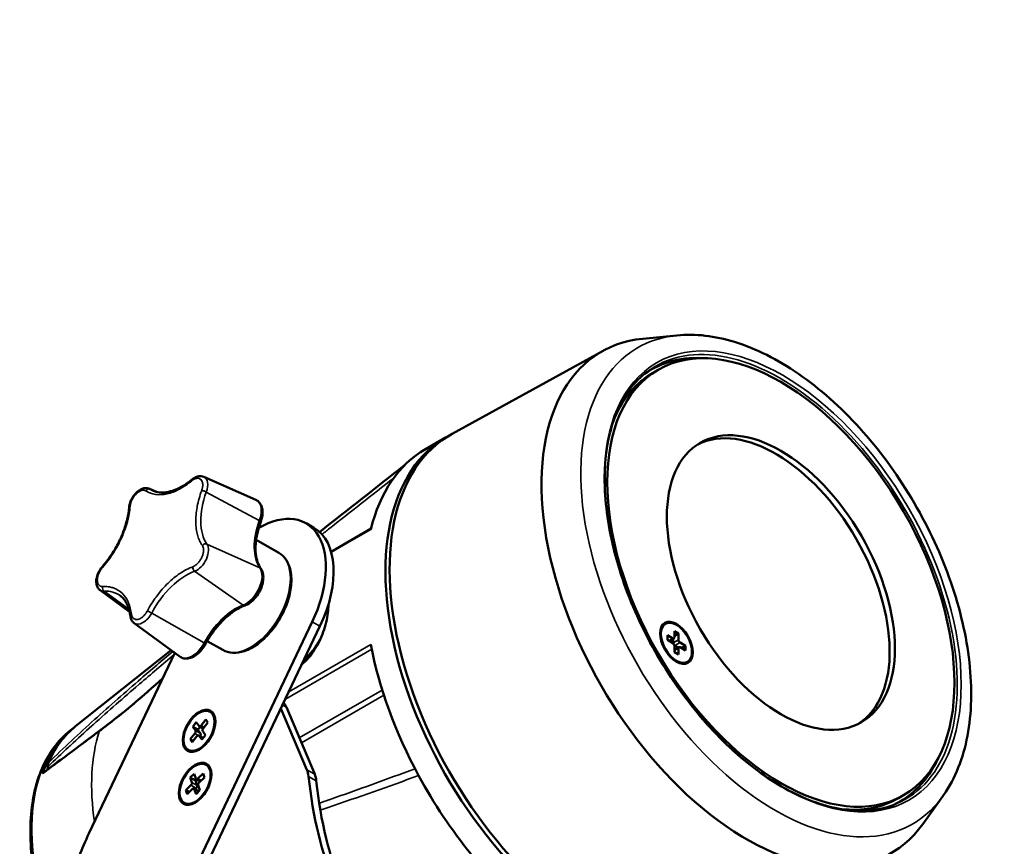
# Model space of a CAD drawing. Header units: millimetres. Extents: x 20 to 1098, y 20 to 844.
# Tile 3 of 20: x 188 to 322, y 191 to 304. Entities that reach past the tile are written whole.
import ezdxf

# ---------------------------------------------------------------- set-up
doc = ezdxf.new("R2010")
doc.units = ezdxf.units.MM
doc.header["$LTSCALE"] = 4
for name, color, linetype, lineweight in [('Dimension (ISO)', 7, 'Continuous', 25), ('Visible (ISO)', 7, 'Continuous', 50), ('Visible Narrow (ISO)', 7, 'Continuous', 35)]:
    doc.layers.add(name, color=color, linetype=linetype, lineweight=lineweight)
doc.styles.add('Note Text (ANSI)', font='tahoma.ttf')
doc.dimstyles.new('Default (ISO)', dxfattribs={"dimscale": 4, "dimtxt": 1.5, "dimasz": 2.5, "dimexe": 3.175, "dimexo": 0, "dimgap": 0.762, "dimtad": 1, "dimrnd": 1e-08, "dimzin": 0, "dimdsep": 46, "dimtxsty": 'Note Text (ANSI)', "dimcen": 0.09, "dimdle": 10, "dimclrd": 256, "dimclre": 256, "dimclrt": 256, "dimazin": 0, "dimtfac": 2.3368, "dimtmove": 0, "dimatfit": 3, "dimfxl": 1, "dimtolj": 1, "dimtzin": 0, "dimlwd": -1, "dimlwe": -1, "dimarcsym": 0})

# ---------------------------------------------------------------- blocks, each defined once
blk = doc.blocks.new('*D13')
at = {"layer": 'Defpoints', "color": 0, "transparency": 16777216}
for p in [(286.96, 367.28), (265.55, 358.88), (300.67, 332.33)]:
    blk.add_point(p, dxfattribs=at)
at = {"layer": 'Dimension (ISO)', "transparency": 16777216}
for p, q in [((286.96, 367.28), (305.31, 320.51)), ((265.55, 358.88), (283.9, 312.11)), ((309.98, 335.99), (319.29, 339.64)), ((279.26, 323.93), (300.67, 332.33)), ((269.95, 320.28), (260.64, 316.63))]:
    blk.add_line(p, q, dxfattribs=at)
for points in [[(309.37, 337.54), (310.59, 334.44), (300.67, 332.33)], [(269.35, 321.83), (270.56, 318.73), (279.26, 323.93)]]:
    blk.add_solid(points, dxfattribs=at)
at = {"layer": 'Dimension (ISO)', "transparency": 16777216, "insert": (251.39, 324.7), "char_height": 6, "attachment_point": 1, "rotation": 21.4224, "style": 'Note Text (ANSI)'}
blk.add_mtext('\\A1;23.00 mm [0.906 in]', dxfattribs=at)

msp = doc.modelspace()

# ---------------------------------------------------------------- linework, layer by layer
at = {"layer": 'Visible (ISO)'}
for p, q in [((277.8053, 260.4757), (273.1404, 260.0113)), ((267.7611, 258.379), (247.142, 247.0552)), ((275.2459, 255.779), (274.5388, 255.3707)), ((243.4995, 244.9557), (246.328, 246.5887)), ((213.2465, 241.181), (220.3531, 238.0359)), ((205.8356, 239.5495), (206.7782, 239.1324)), ((227.2196, 234.8411), (228.2802, 234.2288)), ((230.6237, 230.9729), (236.0693, 234.1169)), ((223.4839, 230.8203), (220.4006, 232.6004)), ((199.0983, 225.7215), (203.1364, 222.7739)), ((203.7463, 221.2335), (210.0233, 216.6516)), ((212.2419, 188.1834), (228.0473, 221.4048)), ((213.3026, 187.5711), (229.108, 220.7924)), ((276.2459, 221.138), (276.1399, 221.0767)), ((276.5085, 219.5809), (276.5085, 218.9277)), ((277.251, 219.1523), (276.5085, 219.5809)), ((276.7731, 218.7749), (277.401, 219.1374)), ((277.3217, 218.5399), (277.3217, 219.0916)), ((277.4631, 220.1321), (277.4631, 219.2747)), ((278.0288, 219.8055), (277.4631, 220.1321)), ((278.0288, 219.8055), (277.4631, 219.4789)), ((278.0288, 218.9481), (278.0288, 219.8055)), ((215.8339, 217.5701), (213.728, 218.7859)), ((276.5085, 218.9277), (277.251, 218.4991)), ((277.4631, 218.1316), (277.4631, 217.2743)), ((277.4631, 217.5799), (278.0909, 217.9424)), ((278.0116, 217.8966), (277.5338, 218.1725)), ((278.0288, 216.9477), (278.0288, 217.805)), ((278.9834, 218.1521), (278.2409, 218.5807)), ((278.2409, 217.9275), (278.9834, 217.4989)), ((278.9834, 218.1521), (278.4177, 217.8255)), ((278.9834, 217.4989), (278.9834, 218.1521)), ((195.7485, 207.1564), (208.8035, 217.542)), ((209.3068, 217.1746), (197.5864, 192.5395)), ((277.4631, 217.2743), (278.0288, 216.9477)), ((279.2459, 215.9418), (279.1399, 215.8806)), ((227.3238, 201.2212), (223.7825, 209.5988)), ((228.3844, 200.6089), (224.522, 209.7464)), ((214.1079, 209.1309), (214.2139, 209.0697)), ((212.2254, 207.7097), (211.7375, 207.0973)), ((211.7375, 207.0973), (212.1134, 206.575)), ((211.7375, 207.0973), (212.4447, 206.6891)), ((212.6012, 207.1873), (212.2254, 207.7097)), ((212.7598, 207.0846), (212.4447, 206.6891)), ((213.1639, 206.8512), (212.6342, 207.1571)), ((213.5319, 208.0713), (212.8916, 207.2676)), ((213.1779, 206.8696), (213.8182, 207.6733)), ((213.8182, 207.6733), (213.5319, 208.0713)), ((194.9619, 206.5307), (195.36, 206.8473)), ((199.0571, 206.5654), (199.0557, 206.5644)), ((212.0378, 206.1961), (211.3975, 205.3924)), ((211.6839, 204.9944), (212.3242, 205.7981)), ((212.4447, 206.6891), (212.8205, 206.1667)), ((213.1631, 205.5729), (212.5816, 205.9086)), ((212.6145, 205.8785), (212.9903, 205.3561)), ((212.9903, 205.3561), (213.4782, 205.9684)), ((213.4782, 205.9684), (213.1024, 206.4908)), ((211.3975, 205.3924), (211.6839, 204.9944)), ((211.3975, 205.3924), (211.8108, 205.1538)), ((211.1079, 203.9348), (211.2139, 203.8736)), ((191.9556, 201.6176), (191.9475, 201.2603)), ((213.5658, 201.906), (213.6718, 201.8448)), ((211.9402, 200.694), (211.4039, 200.1765)), ((212.1764, 200.0176), (211.9402, 200.694)), ((213.1489, 200.6975), (212.445, 200.0184)), ((213.3289, 200.1822), (213.1489, 200.6975)), ((211.5065, 199.1129), (210.8026, 198.4337)), ((211.4039, 200.1765), (211.6401, 199.5002)), ((211.4039, 200.1765), (212.111, 199.7683)), ((212.2737, 199.9252), (212.111, 199.7683)), ((212.111, 199.7683), (212.3472, 199.0919)), ((212.7672, 199.6403), (212.2275, 199.9518)), ((212.7276, 198.4394), (212.4914, 199.1157)), ((212.625, 199.503), (213.3289, 200.1822)), ((210.8026, 198.4337), (210.9826, 197.9184)), ((210.8026, 198.4337), (211.2494, 198.1758)), ((210.9826, 197.9184), (211.6865, 198.5975)), ((212.565, 198.2824), (211.904, 198.6641)), ((211.9551, 198.5983), (212.1913, 197.9219)), ((212.2136, 198.7046), (212.0714, 198.5674)), ((212.1913, 197.9219), (212.7276, 198.4394)), ((308.7459, 197.7553), (308.0388, 197.347)), ((314.093, 197.6234), (311.3585, 193.8157)), ((210.5658, 196.7099), (210.6718, 196.6486))]:
    msp.add_line(p, q, dxfattribs=at)
for centre, major_axis in [((291.9959, 226.7671), (16.75, -29.0119)), ((291.9959, 226.7671), (11, -19.0526)), ((277.7459, 218.5399), (1.575, -2.728)), ((277.7459, 218.5399), (-1.5, 2.5981)), ((212.6079, 206.5329), (1.575, 2.728)), ((212.6079, 206.5329), (1.5, 2.5981)), ((212.0658, 199.3079), (1.575, 2.728)), ((212.0658, 199.3079), (1.5, 2.5981))]:
    msp.add_ellipse(centre, major_axis=major_axis, ratio=0.57735027, dxfattribs=at)
for centre, major_axis, ratio, start_param, end_param in [((287.2644, 224.0354), (19.7486, -34.2055), 0.57735027, 2.88640501, 6.53837295), ((291.2888, 226.3589), (-17, 29.4449), 0.57735027, 5.90229083, 6.33783922), ((291.2888, 226.3589), (-16.75, 29.0119), 0.57735027, 0, 0.40101766), ((291.2888, 226.3589), (11, -19.0526), 0.57735027, 0.03214675, 3.1094459), ((266.328, 211.9477), (-20, 34.641), 0.57735027, 6.2690427, 8.61211823), ((266.8936, 212.2743), (-20, 34.641), 0.57735027, 6.2708424, 8.61177104), ((263.4995, 210.3147), (-20, 34.641), 0.57735027, 0, 0.54251071), ((220.7196, 223.5828), (6.5, 11.2583), 0.57735027, 4.84956285, 7.06522697), ((221.7802, 222.9704), (6.5, 11.2583), 0.57735027, 4.84956285, 6.28318531), ((226.0229, 220.5209), (-3, -5.1962), 0.57735027, 2.43212833, 2.49924532), ((277.251, 219.3972), (0.15, -0.2598), 0.57735027, 5.49778715, 7.06858347), ((226.0229, 220.5209), (-3, -5.1962), 0.57735027, 1.00936135, 1.59873952), ((263.4995, 210.3147), (-20, 34.641), 0.57735027, 1.02828562, 1.52305153), ((277.251, 218.2541), (0.15, -0.2598), 0.57735027, 0.78539817, 2.35619449), ((277.5338, 218.4174), (0.15, -0.2598), 0.57735027, 3.92699082, 4.37255208), ((277.5338, 218.4174), (0.15, -0.2598), 0.57735027, 5.0522259, 5.49778715), ((278.2409, 218.8257), (-0.15, 0.2598), 0.57735027, 0.78539817, 2.35619449), ((278.2409, 217.6826), (-0.15, 0.2598), 0.57735027, 5.49778715, 7.06858347), ((221.2307, 206.355), (2.5, 4.3301), 0.57735027, 5.87167827, 6.10146174), ((212.2343, 180.7167), (-15.5912, 27.0048), 0.57735027, 6.13575504, 6.13580933), ((212.2343, 180.7167), (-15.5912, 27.0048), 0.57735027, 0.07249237, 0.47064), ((212.5387, 180.9195), (15.411, -27.1689), 0.58236635, 3.23295175, 3.55489776), ((212.7842, 207.4169), (-0.15, -0.2598), 0.57735027, 6.02856277, 7.59935909), ((211.9304, 206.3453), (0.15, 0.2598), 0.57735027, 4.45776644, 6.02856277), ((212.4316, 205.6488), (0.15, 0.2598), 0.57735027, 6.02856277, 7.59935909), ((212.6375, 205.9371), (0.15, 0.2598), 0.57735027, 4.53603564, 6.02856277), ((213.2853, 206.7204), (-0.15, -0.2598), 0.57735027, 4.45776644, 6.02856277), ((291.2888, 226.3589), (17, -29.4449), 0.57735027, 6.2285314, 6.66407979), ((224.0325, 197.8299), (2.5, 4.3301), 0.57735027, 5.61275672, 5.87167827), ((287.252, 242.7596), (-42.5, -73.6122), 0.57735027, 5.61275672, 6.11724378), ((225.0932, 197.2176), (-2.5, -4.3301), 0.57735027, 2.47116407, 2.73008561), ((263.4995, 210.3147), (-20, 34.641), 0.57735027, 1.52305153, 1.84872511), ((211.439, 199.3061), (-0.15, -0.2598), 0.57735027, 1.10918496, 2.67998128), ((212.3775, 200.2116), (-0.15, -0.2598), 0.57735027, 5.82157394, 7.39237027), ((212.1461, 198.8979), (0.15, 0.2598), 0.57735027, 4.25077761, 5.82157394), ((212.6925, 199.3098), (0.15, 0.2598), 0.57735027, 1.10918496, 2.67998128), ((288.3126, 242.1472), (-42.5, -73.6122), 0.57735027, 5.61275672, 6.11724378), ((211.754, 198.4043), (0.15, 0.2598), 0.57735027, 5.82157394, 7.39237027), ((291.2888, 226.3589), (16.75, -29.0119), 0.57735027, 5.88216765, 6.28318531), ((214.4966, 187.5133), (-15, -25.9808), 0.57735027, 4.84956285, 5.07847844)]:
    msp.add_ellipse(centre, major_axis=major_axis, ratio=ratio, start_param=start_param, end_param=end_param, dxfattribs=at)
for points, knots in [([(277.8053, 260.4757), (280.331, 260.7271), (282.9996, 260.4011), (288.6029, 258.6763), (291.5478, 257.1915), (297.319, 253.2148), (300.1426, 250.7056), (305.3557, 244.9542), (307.7461, 241.7163), (311.8735, 234.8341), (313.6115, 231.1924), (316.2704, 223.8437), (317.1895, 220.1381), (318.0956, 213.0011), (318.079, 209.5714), (317.042, 203.3518), (316.0279, 200.5507), (314.3694, 198.0173), (314.2331, 197.8185), (314.093, 197.6234)], [1.04058581, 1.04058581, 1.04058581, 1.04058581, 1.34148762, 1.34148762, 1.6672374, 1.6672374, 1.9981664, 1.9981664, 2.32742642, 2.32742642, 2.65571167, 2.65571167, 2.98468804, 2.98468804, 3.31543039, 3.31543039, 3.64333335, 3.64333335, 3.67180318, 3.67180318, 3.67180318, 3.67180318]), ([(273.6876, 255.4625), (272.0108, 254.1826), (270.6487, 252.3895), (268.7318, 247.9845), (268.1598, 245.397), (267.8459, 239.6827), (268.0964, 236.563), (269.3946, 230.0904), (270.4423, 226.7386), (273.233, 220.1431), (274.9763, 216.9006), (278.981, 210.8586), (281.2419, 208.0601), (286.047, 203.194), (288.59, 201.1266), (293.6923, 197.9294), (296.2503, 196.7994), (301.1237, 195.5726), (303.4354, 195.4798), (306.2684, 196.0518), (306.9985, 196.2744), (307.6927, 196.564)], [5.57217565, 5.57217565, 5.57217565, 5.57217565, 5.90130146, 5.90130146, 6.22178478, 6.22178478, 6.53934958, 6.53934958, 6.85710319, 6.85710319, 7.17523583, 7.17523583, 7.49342789, 7.49342789, 7.81133045, 7.81133045, 8.12884395, 8.12884395, 8.44764044, 8.44764044, 8.56499129, 8.56499129, 8.56499129, 8.56499129]), ([(211.636, 240.8113), (211.2456, 240.4902), (210.8493, 240.2084), (210.0612, 239.7326), (209.6694, 239.5388), (208.9069, 239.2441), (208.5365, 239.1433), (207.8322, 239.0339), (207.4986, 239.0252), (206.8779, 239.0935), (206.5908, 239.1701), (206.3274, 239.2867)], [0.747318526, 0.747318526, 0.747318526, 0.747318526, 0.933879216, 0.933879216, 1.120439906, 1.120439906, 1.307000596, 1.307000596, 1.493561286, 1.493561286, 1.680121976, 1.680121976, 1.680121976, 1.680121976]), ([(211.636, 240.8113), (211.7295, 240.8883), (211.8267, 240.9578), (212.0277, 241.0791), (212.1315, 241.131), (212.3452, 241.2136), (212.4553, 241.2443), (212.6803, 241.2793), (212.7954, 241.2834), (213.0249, 241.2581), (213.1392, 241.2285), (213.2465, 241.181)], [3.88891118, 3.88891118, 3.88891118, 3.88891118, 4.075471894, 4.075471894, 4.262032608, 4.262032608, 4.448593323, 4.448593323, 4.635154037, 4.635154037, 4.821714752, 4.821714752, 4.821714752, 4.821714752]), ([(203.0581, 237.0026), (203.0778, 237.2301), (203.1299, 237.4619), (203.2869, 237.9158), (203.3914, 238.1379), (203.642, 238.5539), (203.7876, 238.7479), (204.1112, 239.0933), (204.2893, 239.2444), (204.6698, 239.4842), (204.8727, 239.5735), (205.2717, 239.6558), (205.4671, 239.6586), (205.717, 239.5959), (205.7774, 239.5753), (205.8356, 239.5495)], [2.63227412, 2.63227412, 2.63227412, 2.63227412, 2.99020756, 2.99020756, 3.34484198, 3.34484198, 3.69688104, 3.69688104, 4.05246311, 4.05246311, 4.40909414, 4.40909414, 4.72039843, 4.72039843, 4.82171475, 4.82171475, 4.82171475, 4.82171475]), ([(220.3531, 238.0359), (220.3621, 238.0319), (220.371, 238.0279), (220.3887, 238.0196), (220.3975, 238.0153), (220.415, 238.0067), (220.4237, 238.0022), (220.4411, 237.9932), (220.4497, 237.9886), (220.4668, 237.9792), (220.4754, 237.9744), (220.4838, 237.9695)], [4.8217146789, 4.8217146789, 4.8217146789, 4.8217146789, 4.8340953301, 4.8340953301, 4.8464759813, 4.8464759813, 4.8588566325, 4.8588566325, 4.8712372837, 4.8712372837, 4.8836179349, 4.8836179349, 4.8836179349, 4.8836179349]), ([(220.4838, 237.9695), (220.6536, 237.8714), (220.801, 237.7363), (221.0363, 237.4159), (221.1231, 237.2302), (221.2386, 236.835), (221.2678, 236.625), (221.2773, 236.1908), (221.2575, 235.9663), (221.1747, 235.5118), (221.1114, 235.2818), (221.0263, 235.0473), (221.0238, 235.0403), (221.0212, 235.0333)], [4.88361814, 4.88361814, 4.88361814, 4.88361814, 5.13185139, 5.13185139, 5.38796483, 5.38796483, 5.64407826, 5.64407826, 5.9001917, 5.9001917, 6.15630513, 6.15630513, 6.16418531, 6.16418531, 6.16418531, 6.16418531]), ([(203.0581, 237.0026), (203.0128, 236.4791), (202.9231, 235.9319), (202.6572, 234.8154), (202.4812, 234.2461), (202.0497, 233.111), (201.7943, 232.5453), (201.2152, 231.4424), (200.8914, 230.9052), (200.1899, 229.8831), (199.8121, 229.3981), (199.4159, 228.9498)], [5.77386677, 5.77386677, 5.77386677, 5.77386677, 5.97759419, 5.97759419, 6.1813216, 6.1813216, 6.38504901, 6.38504901, 6.58877643, 6.58877643, 6.79250384, 6.79250384, 6.79250384, 6.79250384]), ([(221.0455, 228.6591), (220.8678, 228.912), (220.7173, 229.2102), (220.4836, 229.8904), (220.4005, 230.2723), (220.3115, 231.1031), (220.3055, 231.5518), (220.3743, 232.4949), (220.449, 232.9892), (220.6774, 234.0003), (220.8311, 234.5171), (221.0212, 235.0333)], [2.00395559, 2.00395559, 2.00395559, 2.00395559, 2.207683, 2.207683, 2.41141042, 2.41141042, 2.61513783, 2.61513783, 2.81886524, 2.81886524, 3.02259266, 3.02259266, 3.02259266, 3.02259266]), ([(215.8339, 217.5701), (216.2436, 217.3335), (216.7113, 217.2006), (217.7265, 217.1446), (218.277, 217.2339), (219.4259, 217.6316), (220.0259, 217.9566), (221.194, 218.8068), (221.7615, 219.3346), (222.8031, 220.5328), (223.2773, 221.2022), (224.089, 222.6166), (224.4267, 223.3612), (224.9332, 224.8567), (225.1015, 225.6074), (225.2467, 227.0462), (225.2229, 227.734), (224.9702, 228.9711), (224.7432, 229.5232), (224.1599, 230.3237), (223.8453, 230.6116), (223.4839, 230.8203)], [4.54115982, 4.54115982, 4.54115982, 4.54115982, 4.82537199, 4.82537199, 5.12897171, 5.12897171, 5.4561545, 5.4561545, 5.78720443, 5.78720443, 6.11647572, 6.11647572, 6.44491675, 6.44491675, 6.77422862, 6.77422862, 7.10529895, 7.10529895, 7.43206875, 7.43206875, 7.68275247, 7.68275247, 7.68275247, 7.68275247]), ([(199.0983, 225.7215), (198.9791, 225.8085), (198.8793, 225.919), (198.7143, 226.1818), (198.6556, 226.337), (198.5776, 226.6952), (198.5696, 226.9017), (198.6093, 227.3391), (198.6623, 227.571), (198.8209, 228.0247), (198.9262, 228.2464), (199.1597, 228.6313), (199.2819, 228.7982), (199.4159, 228.9498)], [1.80392888, 1.80392888, 1.80392888, 1.80392888, 2.03840227, 2.03840227, 2.30770863, 2.30770863, 2.63772428, 2.63772428, 2.99572572, 2.99572572, 3.35027876, 3.35027876, 3.65091119, 3.65091119, 3.65091119, 3.65091119]), ([(221.0455, 228.6591), (221.1703, 228.4814), (221.2574, 228.2781), (221.3759, 227.8061), (221.3948, 227.5314), (221.3564, 226.9461), (221.2936, 226.634), (221.0957, 226.0165), (220.961, 225.7113), (220.6344, 225.1347), (220.4431, 224.8633), (220.0181, 224.3765), (219.7845, 224.1614), (219.3275, 223.8377), (219.1076, 223.7179), (218.8818, 223.6352)], [5.14554824, 5.14554824, 5.14554824, 5.14554824, 5.42105746, 5.42105746, 5.74769316, 5.74769316, 6.09532129, 6.09532129, 6.44010638, 6.44010638, 6.78248018, 6.78248018, 7.12689513, 7.12689513, 7.42082237, 7.42082237, 7.42082237, 7.42082237]), ([(201.824, 224.9852), (201.9712, 224.8777), (202.1093, 224.754), (202.3662, 224.4737), (202.485, 224.3171), (202.7012, 223.9709), (202.7986, 223.7813), (202.9693, 223.3706), (203.0425, 223.1496), (203.1626, 222.6789), (203.2093, 222.4292), (203.2419, 222.167)], [4.945521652, 4.945521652, 4.945521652, 4.945521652, 5.063590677, 5.063590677, 5.181659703, 5.181659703, 5.299728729, 5.299728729, 5.417797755, 5.417797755, 5.535866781, 5.535866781, 5.535866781, 5.535866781]), ([(213.5071, 218.3902), (213.7756, 218.8895), (214.0747, 219.3749), (214.7209, 220.2964), (215.0679, 220.7325), (215.794, 221.5364), (216.173, 221.9041), (216.9453, 222.5554), (217.3384, 222.8389), (218.1193, 223.3103), (218.5069, 223.498), (218.8818, 223.6352)], [3.26059265, 3.26059265, 3.26059265, 3.26059265, 3.46432006, 3.46432006, 3.66804748, 3.66804748, 3.87177489, 3.87177489, 4.07550231, 4.07550231, 4.27922972, 4.27922972, 4.27922972, 4.27922972]), ([(230.2655, 223.7869), (230.2655, 223.0677), (230.1634, 222.2164), (229.7398, 220.4695), (229.4172, 219.5745), (228.6491, 217.9914), (228.1519, 217.1972), (227.2803, 216.1729), (226.9562, 215.8525), (226.6251, 215.5767)], [-1.057065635, -1.057065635, -1.057065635, -1.057065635, -0.792803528, -0.792803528, -0.52854142, -0.52854142, -0.26427071, -0.26427071, -0.123117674, -0.123117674, -0.123117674, -0.123117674]), ([(203.7463, 221.2335), (203.6863, 221.2773), (203.631, 221.3271), (203.5315, 221.4356), (203.4874, 221.4943), (203.4104, 221.6176), (203.3775, 221.6822), (203.3221, 221.8154), (203.2997, 221.8839), (203.264, 222.0236), (203.2509, 222.0948), (203.2419, 222.167)], [1.803928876, 1.803928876, 1.803928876, 1.803928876, 1.921997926, 1.921997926, 2.040066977, 2.040066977, 2.158136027, 2.158136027, 2.276205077, 2.276205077, 2.394274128, 2.394274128, 2.394274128, 2.394274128]), ([(213.5071, 218.3902), (213.3589, 218.1147), (213.1842, 217.8521), (212.7956, 217.3748), (212.5817, 217.1603), (212.1284, 216.7987), (211.8889, 216.6515), (211.3943, 216.4442), (211.1379, 216.3837), (210.6544, 216.3817), (210.4269, 216.4295), (210.1971, 216.5433), (210.1714, 216.557), (210.1462, 216.5716)], [0.119, 0.119, 0.119, 0.119, 0.44360509, 0.44360509, 0.76821019, 0.76821019, 1.09281529, 1.09281529, 1.41742039, 1.41742039, 1.70512165, 1.70512165, 1.74202549, 1.74202549, 1.74202549, 1.74202549]), ([(210.1462, 216.5716), (210.1377, 216.5765), (210.1293, 216.5815), (210.1126, 216.5916), (210.1043, 216.5968), (210.0878, 216.6073), (210.0796, 216.6126), (210.0633, 216.6235), (210.0552, 216.629), (210.0392, 216.6402), (210.0312, 216.6458), (210.0233, 216.6516)], [1.7420256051, 1.7420256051, 1.7420256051, 1.7420256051, 1.7544062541, 1.7544062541, 1.7667869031, 1.7667869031, 1.779167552, 1.779167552, 1.791548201, 1.791548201, 1.80392885, 1.80392885, 1.80392885, 1.80392885]), ([(192.4479, 178.6577), (191.8508, 180.2118), (191.3406, 181.7742), (190.1118, 186.3504), (189.6589, 189.3293), (189.5304, 194.9111), (189.8561, 197.5134), (191.2846, 202.0487), (192.3809, 203.9915), (194.1856, 205.869), (194.564, 206.2141), (194.9619, 206.5307)], [5.76508166, 5.76508166, 5.76508166, 5.76508166, 5.93149903, 5.93149903, 6.25625396, 6.25625396, 6.58172624, 6.58172624, 6.90311475, 6.90311475, 6.98247764, 6.98247764, 6.98247764, 6.98247764]), ([(191.9556, 201.6176), (191.9581, 201.7264), (191.969, 201.83), (192.0074, 202.024), (192.0349, 202.1142), (192.0705, 202.1961)], [-0.0802910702, -0.0802910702, -0.0802910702, -0.0802910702, -0.0401503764, -0.0401503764, -0.0000015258, -0.0000015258, -0.0000015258, -0.0000015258]), ([(191.2682, 200.7037), (191.2795, 200.737), (191.296, 200.7651), (191.3237, 200.7936), (191.3306, 200.7997), (191.3378, 200.8051)], [0, 0, 0, 0, 0.0154013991, 0.0154013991, 0.0201178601, 0.0201178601, 0.0201178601, 0.0201178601])]:
    msp.add_open_spline(points, degree=3, knots=knots, dxfattribs=at)
for points in [[(229.0601, 233.6546), (232.918, 236.7135), (236.7807, 239.7435), (240.6464, 242.7525)], [(199.0571, 206.5654), (202.1116, 208.8698), (204.986, 211.261), (207.6647, 213.723)], [(191.3378, 200.8051), (193.9094, 202.7253), (196.4821, 204.645), (199.0557, 206.5644)]]:
    msp.add_open_spline(points, degree=3, dxfattribs=at)
at = {"layer": 'Visible Narrow (ISO)'}
for p, q in [((205.9349, 239.4964), (206.7261, 239.1459)), ((213.5965, 239.1118), (220.8311, 235.2096)), ((236.0455, 234.0202), (230.6437, 230.9016)), ((220.9106, 228.7689), (213.6841, 232.0141)), ((212.004, 228.2928), (218.6157, 223.6859)), ((203.0373, 223.1477), (199.6486, 225.5728)), ((213.2976, 218.5237), (206.1434, 222.6041)), ((229.108, 220.7924), (228.0473, 221.4048)), ((277.251, 219.1523), (276.6853, 218.8257)), ((236.1706, 217.6764), (224.3894, 210.8745)), ((224.8528, 211.8483), (236.0455, 218.3104)), ((278.0288, 218.9481), (277.3217, 218.5399)), ((277.4631, 217.4785), (278.0288, 217.805)), ((277.5338, 218.1725), (278.2409, 218.5807)), ((226.2879, 205.5688), (237.6112, 212.1063)), ((237.8311, 211.4167), (226.5653, 204.9124)), ((224.522, 209.7464), (223.9969, 210.0495)), ((213.3049, 207.029), (212.8916, 207.2676)), ((198.9785, 206.4534), (198.9769, 206.4523)), ((212.0378, 206.1961), (212.5126, 205.922)), ((212.8205, 206.1667), (212.1134, 206.575)), ((212.6145, 205.8785), (213.157, 205.5653)), ((227.3238, 201.2212), (228.3844, 200.6089)), ((228.6054, 199.7137), (227.5447, 200.326)), ((211.5065, 199.1129), (212.2136, 198.7046)), ((212.3472, 199.0919), (211.6401, 199.5002)), ((212.8918, 199.7605), (212.445, 200.0184)), ((211.9551, 198.5983), (212.5415, 198.2598))]:
    msp.add_line(p, q, dxfattribs=at)
msp.add_ellipse((292.2541, 226.9162), major_axis=(-17.2159, 29.8189), ratio=0.57735027, dxfattribs=at)
for centre, major_axis, ratio, start_param, end_param in [((291.2159, 226.3168), (18.7511, -32.4779), 0.57735027, 2.88640501, 6.53837295), ((291.9573, 226.7448), (17.0497, -29.5309), 0.57735027, 6.2087968, 9.49916647), ((211.9536, 240.4252), (-0.3176, 0.3861), 0.44478541, 0, 0.70053368), ((212.1833, 239.1772), (1.1357, 1.967), 0.57735027, 5.00261814, 6.3450887), ((205.7108, 239.0509), (0.2677, 0.4223), 0.81626281, 0.12109274, 1.60462304), ((204.7724, 237.5457), (1.1357, 1.967), 0.57735027, 6.2592552, 6.3450887), ((210.5304, 247.208), (-4.4893, -7.7758), 0.57735027, 6.2592552, 6.34508882), ((213.3174, 239.1084), (0.4692, -0.1728), 0.2336583, 1.02230562, 2.50583592), ((219.1828, 238.8535), (-4.4893, -7.7758), 0.57735027, 5.00261814, 6.02125521), ((218.9008, 235.2988), (1.5512, 2.6868), 0.57735027, 5.00261814, 6.34508866), ((218.9317, 235.281), (1.5522, 2.6884), 0.57735027, 5.00261814, 6.28318551), ((203.5563, 236.9595), (-0.4981, 0.0431), 0.513755, 5.54499224, 6.28318531), ((225.9003, 234.9752), (-4.0738, -7.056), 0.57735027, 5.00261814, 6.02125521), ((220.552, 235.2061), (0.4692, -0.1728), 0.2336583, 0.93503903, 1.02230554), ((220.552, 235.2061), (0.4692, -0.1728), 0.2336583, 0, 0.93503903), ((212.2931, 230.284), (1.1357, 1.967), 0.57735027, 3.74598107, 6.02125521), ((213.4098, 231.6169), (0.4091, 0.2874), 0.78864751, 0.43830346, 1.92183397), ((219.6589, 224.1952), (-3.825, -6.6251), 0.57735027, 0, 3.14159264), ((199.7905, 228.6186), (-0.3746, 0.3311), 0.27081986, 0, 0.64320595), ((212.0982, 228.7117), (-0.1719, 0.4695), 0.67185404, 0.89383974, 2.37736993), ((219.0414, 226.3878), (1.5522, 2.6884), 0.57735027, 3.74598107, 6.02125521), ((219.0106, 226.4056), (1.5512, 2.6868), 0.57735027, 4.88361814, 6.02125521), ((220.6364, 228.3717), (0.4091, 0.2874), 0.78864751, 0.35103686, 0.43830337), ((220.6364, 228.3717), (0.4091, 0.2874), 0.78864751, 0, 0.35103686), ((210.861, 220.4217), (4.4893, 7.7758), 0.57735027, 0.60438842, 1.62302549), ((200.302, 227.6442), (-1.1357, -1.967), 0.57735027, 6.22128192, 6.64957374), ((199.8227, 226.0093), (0.0315, -0.499), 0.76230347, 4.24344599, 5.72697622), ((219.0106, 226.4056), (1.5512, 2.6868), 0.57735027, 3.74598107, 4.88361814), ((197.0655, 217.3846), (4.4893, 7.7758), 0.57735027, 6.2212818, 6.64957374), ((217.5785, 216.5433), (-4.0738, -7.056), 0.57735027, 3.74598107, 4.76461815), ((218.7099, 224.1047), (-0.1719, 0.4695), 0.67185404, 2.37736992, 2.46463644), ((218.7099, 224.1047), (0.1719, -0.4695), 0.67185404, 5.60622909, 6.28318531), ((203.7381, 222.2287), (-0.4962, -0.0617), 0.64888693, 5.42173477, 6.28318531), ((204.95, 223.1562), (-1.1357, -1.967), 0.57735027, 6.22128192, 7.9062108), ((205.9125, 222.7074), (0.4404, -0.2368), 0.04262555, 1.04193972, 2.52546981), ((211.6675, 219.2778), (-1.5512, -2.6868), 0.57735027, 6.22128195, 7.9062108), ((211.6984, 219.2601), (-1.5522, -2.6884), 0.57735027, 6.28318519, 7.9062108), ((213.0667, 218.627), (0.4404, -0.2368), 0.04262555, 0.95467321, 1.04193972), ((213.0667, 218.627), (0.4404, -0.2368), 0.04262555, 0, 0.95467321), ((211.7954, 180.4633), (-15.5535, 26.9394), 0.57735027, 0.08610584, 1.29708715), ((221.0722, 185.8193), (-16.3513, 28.3212), 0.57735027, 0.48596957, 0.96778014), ((221.0741, 185.8204), (16.3514, -28.3215), 0.57735027, 3.62756855, 4.10931159), ((199.3549, 206.1638), (-0.2989, 0.4008), 0.64562931, 0.00113006, 0.41638433), ((199.3582, 206.1662), (-0.3011, 0.3991), 0.64841275, 0, 0.4130029)]:
    msp.add_ellipse(centre, major_axis=major_axis, ratio=ratio, start_param=start_param, end_param=end_param, dxfattribs=at)
for points, knots in [([(211.6001, 240.6293), (211.3249, 240.403), (211.0484, 240.1961), (210.7703, 240.0085), (210.5271, 239.8444), (210.2827, 239.6951), (210.0372, 239.5606), (210.0022, 239.5414), (209.9683, 239.5231), (209.932, 239.5039), (209.3512, 239.1962), (208.7826, 238.9811), (208.2273, 238.8588), (207.7067, 238.7442), (207.2134, 238.7146), (206.7474, 238.7702), (206.7164, 238.7739), (206.6844, 238.7781), (206.6546, 238.7824), (206.178, 238.8514), (205.7456, 239.0089), (205.3573, 239.255)], [0, 0, 0, 0, 0.125, 0.125, 0.125, 0.234375, 0.234375, 0.234375, 0.25, 0.25, 0.25, 0.5, 0.5, 0.5, 0.734375, 0.734375, 0.734375, 0.75, 0.75, 0.75, 1, 1, 1, 1]), ([(212.9638, 239.3125), (212.9917, 239.3882), (213.0157, 239.4632), (213.0359, 239.5377), (213.046, 239.5749), (213.0552, 239.612), (213.0634, 239.649), (213.0716, 239.6859), (213.0786, 239.7211), (213.0851, 239.7593), (213.1114, 239.912), (213.12, 240.0568), (213.111, 240.192), (213.1043, 240.2934), (213.0879, 240.3869), (213.0617, 240.4725), (213.053, 240.501), (213.0427, 240.5298), (213.0323, 240.5554), (212.9907, 240.6575), (212.9345, 240.7429), (212.8644, 240.8106), (212.8119, 240.8613), (212.7528, 240.901), (212.6871, 240.9295), (212.6652, 240.939), (212.6435, 240.947), (212.6192, 240.9543), (212.5221, 240.9834), (212.4158, 240.9898), (212.3017, 240.9735), (212.2161, 240.9612), (212.1283, 240.9365), (212.0382, 240.8993), (212.0081, 240.8869), (211.9765, 240.8724), (211.9473, 240.8579), (211.8308, 240.8), (211.715, 240.7239), (211.6001, 240.6293)], [0, 0, 0, 0, 0.0625, 0.0625, 0.0625, 0.09375, 0.09375, 0.09375, 0.125, 0.125, 0.125, 0.25, 0.25, 0.25, 0.34375, 0.34375, 0.34375, 0.375, 0.375, 0.375, 0.5, 0.5, 0.5, 0.59375, 0.59375, 0.59375, 0.625, 0.625, 0.625, 0.75, 0.75, 0.75, 0.84375, 0.84375, 0.84375, 0.875, 0.875, 0.875, 1, 1, 1, 1]), ([(239.1628, 241.0079), (236.1965, 238.6948), (233.2323, 236.3691), (230.2709, 234.0269), (230.1793, 233.9545), (230.0878, 233.882), (229.9962, 233.8096), (229.7922, 233.6481), (229.5881, 233.4866), (229.3841, 233.325)], [0.0055639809, 0.0055639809, 0.0055639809, 0.0055639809, 0.018308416, 0.018308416, 0.018308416, 0.0187024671, 0.0187024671, 0.0187024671, 0.0195806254, 0.0195806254, 0.0195806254, 0.0195806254]), ([(205.3573, 239.255), (205.3168, 239.2806), (205.2738, 239.3011), (205.2283, 239.3164), (205.2056, 239.3241), (205.1822, 239.3305), (205.1582, 239.3356), (205.1342, 239.3407), (205.1107, 239.3444), (205.0844, 239.3471), (204.9793, 239.3577), (204.8668, 239.3454), (204.7484, 239.3106), (204.6595, 239.2845), (204.5696, 239.2464), (204.4787, 239.1962), (204.4483, 239.1795), (204.4165, 239.1606), (204.3873, 239.142), (204.2705, 239.0679), (204.1561, 238.9765), (204.0454, 238.8691), (203.9624, 238.7885), (203.8834, 238.7008), (203.8083, 238.6058), (203.7833, 238.5742), (203.7597, 238.543), (203.7346, 238.5085), (203.6345, 238.3704), (203.5458, 238.2235), (203.4698, 238.0695), (203.4127, 237.954), (203.3641, 237.8376), (203.3241, 237.7201), (203.3107, 237.6809), (203.2978, 237.6398), (203.2869, 237.6023), (203.2431, 237.4519), (203.215, 237.3057), (203.2027, 237.1636)], [0, 0, 0, 0, 0.0625, 0.0625, 0.0625, 0.09375, 0.09375, 0.09375, 0.125, 0.125, 0.125, 0.25, 0.25, 0.25, 0.34375, 0.34375, 0.34375, 0.375, 0.375, 0.375, 0.5, 0.5, 0.5, 0.59375, 0.59375, 0.59375, 0.625, 0.625, 0.625, 0.75, 0.75, 0.75, 0.84375, 0.84375, 0.84375, 0.875, 0.875, 0.875, 1, 1, 1, 1]), ([(213.0563, 231.821), (212.9157, 232.0212), (212.7913, 232.2385), (212.6831, 232.473), (212.5885, 232.6781), (212.5062, 232.8965), (212.4363, 233.1279), (212.4263, 233.161), (212.4169, 233.1932), (212.4071, 233.2279), (212.2504, 233.7837), (212.1679, 234.3956), (212.1596, 235.0619), (212.1519, 235.6865), (212.2097, 236.3405), (212.333, 237.0238), (212.3413, 237.0694), (212.3501, 237.1166), (212.3586, 237.1609), (212.4947, 237.8691), (212.6965, 238.5863), (212.9638, 239.3125)], [0, 0, 0, 0, 0.125, 0.125, 0.125, 0.234375, 0.234375, 0.234375, 0.25, 0.25, 0.25, 0.5, 0.5, 0.5, 0.734375, 0.734375, 0.734375, 0.75, 0.75, 0.75, 1, 1, 1, 1]), ([(203.2027, 237.1636), (203.1733, 236.8236), (203.1267, 236.4784), (203.0631, 236.128), (203.0074, 235.8214), (202.9387, 235.5108), (202.8568, 235.1962), (202.8451, 235.1513), (202.8336, 235.1078), (202.821, 235.0612), (202.6188, 234.3152), (202.3498, 233.5704), (202.0149, 232.8285), (201.7009, 232.133), (201.3383, 231.4608), (200.9269, 230.8118), (200.8995, 230.7686), (200.8709, 230.7239), (200.844, 230.6823), (200.4133, 230.0167), (199.9443, 229.3968), (199.4369, 228.8228)], [0, 0, 0, 0, 0.125, 0.125, 0.125, 0.234375, 0.234375, 0.234375, 0.25, 0.25, 0.25, 0.5, 0.5, 0.5, 0.734375, 0.734375, 0.734375, 0.75, 0.75, 0.75, 1, 1, 1, 1]), ([(211.7446, 228.9158), (211.8023, 228.937), (211.8601, 228.9629), (211.9181, 228.9936), (211.9471, 229.0089), (211.9761, 229.0254), (212.0052, 229.0432), (212.0342, 229.0609), (212.0621, 229.0789), (212.0924, 229.0999), (212.2138, 229.1836), (212.3316, 229.2854), (212.4445, 229.4038), (212.5292, 229.4926), (212.6089, 229.5885), (212.6837, 229.6915), (212.7087, 229.7258), (212.7341, 229.7626), (212.7569, 229.7969), (212.848, 229.9342), (212.9277, 230.0783), (212.9951, 230.2276), (213.0456, 230.3395), (213.0881, 230.4518), (213.1225, 230.5643), (213.134, 230.6018), (213.1442, 230.6379), (213.1542, 230.677), (213.1944, 230.8331), (213.2174, 230.984), (213.2229, 231.1279), (213.2271, 231.2357), (213.2213, 231.3369), (213.2057, 231.4314), (213.2005, 231.4629), (213.1938, 231.4951), (213.1868, 231.5237), (213.1585, 231.6382), (213.115, 231.7374), (213.0563, 231.821)], [0, 0, 0, 0, 0.0625, 0.0625, 0.0625, 0.09375, 0.09375, 0.09375, 0.125, 0.125, 0.125, 0.25, 0.25, 0.25, 0.34375, 0.34375, 0.34375, 0.375, 0.375, 0.375, 0.5, 0.5, 0.5, 0.59375, 0.59375, 0.59375, 0.625, 0.625, 0.625, 0.75, 0.75, 0.75, 0.84375, 0.84375, 0.84375, 0.875, 0.875, 0.875, 1, 1, 1, 1]), ([(199.4369, 228.8228), (199.3841, 228.763), (199.3335, 228.7005), (199.2852, 228.6355), (199.261, 228.603), (199.2374, 228.5699), (199.2144, 228.5361), (199.1914, 228.5024), (199.1698, 228.4694), (199.147, 228.4329), (199.0558, 228.2868), (198.9776, 228.1344), (198.9134, 227.9777), (198.8652, 227.8601), (198.8261, 227.743), (198.796, 227.6265), (198.786, 227.5876), (198.7766, 227.5471), (198.769, 227.5101), (198.7384, 227.3621), (198.7239, 227.2202), (198.7255, 227.0862), (198.7268, 226.9856), (198.737, 226.8918), (198.7564, 226.8046), (198.7628, 226.7755), (198.77, 226.7483), (198.7787, 226.7197), (198.8139, 226.6051), (198.8654, 226.5079), (198.9325, 226.4291), (198.9828, 226.37), (199.0407, 226.3228), (199.106, 226.2873), (199.1278, 226.2755), (199.1515, 226.2646), (199.1739, 226.2559), (199.2634, 226.2209), (199.3618, 226.2067), (199.4691, 226.2134)], [0, 0, 0, 0, 0.0625, 0.0625, 0.0625, 0.09375, 0.09375, 0.09375, 0.125, 0.125, 0.125, 0.25, 0.25, 0.25, 0.34375, 0.34375, 0.34375, 0.375, 0.375, 0.375, 0.5, 0.5, 0.5, 0.59375, 0.59375, 0.59375, 0.625, 0.625, 0.625, 0.75, 0.75, 0.75, 0.84375, 0.84375, 0.84375, 0.875, 0.875, 0.875, 1, 1, 1, 1]), ([(205.559, 222.9115), (205.7472, 223.2615), (205.947, 223.6027), (206.1582, 223.9351), (206.3429, 224.2261), (206.5364, 224.5104), (206.7386, 224.7879), (206.7675, 224.8275), (206.7956, 224.8657), (206.8258, 224.9064), (207.3097, 225.5576), (207.8274, 226.1509), (208.3776, 226.685), (208.8933, 227.1857), (209.4224, 227.6193), (209.9646, 227.9862), (210.0008, 228.0106), (210.0382, 228.0356), (210.0732, 228.0586), (210.6339, 228.4274), (211.191, 228.7131), (211.7446, 228.9158)], [0, 0, 0, 0, 0.125, 0.125, 0.125, 0.234375, 0.234375, 0.234375, 0.25, 0.25, 0.25, 0.5, 0.5, 0.5, 0.734375, 0.734375, 0.734375, 0.75, 0.75, 0.75, 1, 1, 1, 1]), ([(199.4691, 226.2134), (199.7261, 226.2296), (199.9738, 226.223), (200.2125, 226.1939), (200.4213, 226.1686), (200.6232, 226.1261), (200.8182, 226.0662), (200.846, 226.0576), (200.8728, 226.049), (200.9013, 226.0394), (201.357, 225.8861), (201.7595, 225.6409), (202.1078, 225.3047), (202.4343, 224.9895), (202.7033, 224.6035), (202.9152, 224.1469), (202.9293, 224.1165), (202.9437, 224.0847), (202.9568, 224.0547), (203.1672, 223.5743), (203.3098, 223.0337), (203.3845, 222.4328)], [0, 0, 0, 0, 0.125, 0.125, 0.125, 0.234375, 0.234375, 0.234375, 0.25, 0.25, 0.25, 0.5, 0.5, 0.5, 0.734375, 0.734375, 0.734375, 0.75, 0.75, 0.75, 1, 1, 1, 1]), ([(203.3845, 222.4328), (203.3923, 222.3702), (203.4041, 222.3112), (203.4197, 222.2557), (203.4275, 222.2279), (203.4363, 222.201), (203.446, 222.1751), (203.4558, 222.1491), (203.466, 222.125), (203.4782, 222.0998), (203.527, 221.9989), (203.5911, 221.9169), (203.6699, 221.8549), (203.7289, 221.8083), (203.7946, 221.7741), (203.867, 221.7522), (203.8912, 221.745), (203.9172, 221.7388), (203.9417, 221.7345), (204.0396, 221.7172), (204.145, 221.7209), (204.2567, 221.7454), (204.3405, 221.7639), (204.4259, 221.7936), (204.5129, 221.8347), (204.5418, 221.8484), (204.5699, 221.8627), (204.6004, 221.8795), (204.7223, 221.9468), (204.8427, 222.0337), (204.9603, 222.139), (205.0485, 222.2179), (205.1328, 222.3052), (205.2132, 222.4008), (205.24, 222.4326), (205.2676, 222.467), (205.2923, 222.4991), (205.3914, 222.6278), (205.4803, 222.7653), (205.559, 222.9115)], [0, 0, 0, 0, 0.0625, 0.0625, 0.0625, 0.09375, 0.09375, 0.09375, 0.125, 0.125, 0.125, 0.25, 0.25, 0.25, 0.34375, 0.34375, 0.34375, 0.375, 0.375, 0.375, 0.5, 0.5, 0.5, 0.59375, 0.59375, 0.59375, 0.625, 0.625, 0.625, 0.75, 0.75, 0.75, 0.84375, 0.84375, 0.84375, 0.875, 0.875, 0.875, 1, 1, 1, 1]), ([(209.1869, 216.9227), (207.6213, 215.6092), (206.0582, 214.2845), (204.4985, 212.945), (204.4604, 212.9124), (204.4224, 212.8797), (204.3844, 212.8471), (202.3135, 211.0675), (200.2483, 209.2623), (198.1924, 207.4156), (198.1225, 207.3528), (198.0525, 207.2899), (197.9826, 207.227), (197.0061, 206.3482), (196.0315, 205.4595), (195.061, 204.5591), (194.9757, 204.48), (194.8904, 204.4008), (194.8052, 204.3214), (193.8511, 203.4336), (192.9007, 202.5339), (191.9556, 201.6176)], [0.0486496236, 0.0486496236, 0.0486496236, 0.0486496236, 0.055442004, 0.055442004, 0.055442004, 0.0556075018, 0.0556075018, 0.0556075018, 0.0646268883, 0.0646268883, 0.0646268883, 0.0649337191, 0.0649337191, 0.0649337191, 0.0692193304, 0.0692193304, 0.0692193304, 0.0695959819, 0.0695959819, 0.0695959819, 0.0738117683, 0.0738117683, 0.0738117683, 0.0738117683]), ([(192.0705, 202.1961), (193.1042, 203.2066), (194.1446, 204.1969), (196.2348, 206.1493), (197.2848, 207.1115), (200.4417, 209.9628), (202.5567, 211.8186), (206.1309, 214.8986), (207.5869, 216.1373), (209.0452, 217.3656)], [0.0000326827, 0.0000326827, 0.0000326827, 0.0000326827, 0.0046361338, 0.0046361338, 0.0092395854, 0.0092395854, 0.0184464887, 0.0184464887, 0.0247530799, 0.0247530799, 0.0247530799, 0.0247530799]), ([(207.6247, 213.6391), (206.3922, 212.5066), (205.1174, 211.3881), (203.8027, 210.2864), (202.2509, 208.9859), (200.643, 207.7082), (198.9785, 206.4534)], [0.0176929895, 0.0176929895, 0.0176929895, 0.0176929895, 0.0246557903, 0.0246557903, 0.0246557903, 0.032874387, 0.032874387, 0.032874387, 0.032874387]), ([(198.9769, 206.4523), (198.7729, 206.3002), (198.5689, 206.1482), (198.3649, 205.9961), (197.5489, 205.3879), (196.733, 204.7797), (195.9172, 204.1714), (194.3672, 203.0156), (192.8175, 201.8597), (191.2682, 200.7037)], [0, 0, 0, 0, 0.001, 0.001, 0.001, 0.005, 0.005, 0.005, 0.0126002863, 0.0126002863, 0.0126002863, 0.0126002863]), ([(229.0023, 196.6628), (229.4337, 196.8137), (229.8653, 196.9651), (230.2969, 197.1169), (230.3239, 197.1264), (230.3509, 197.1359), (230.3779, 197.1455), (234.2712, 198.5158), (238.1706, 199.9258), (242.0743, 201.363)], [0.0509636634, 0.0509636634, 0.0509636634, 0.0509636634, 0.0528319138, 0.0528319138, 0.0528319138, 0.0529488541, 0.0529488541, 0.0529488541, 0.0698005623, 0.0698005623, 0.0698005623, 0.0698005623]), ([(242.5678, 200.4342), (238.4531, 198.9494), (234.3427, 197.4968), (229.8777, 195.9683), (229.5166, 195.845), (229.1555, 195.7221)], [0, 0, 0, 0, 0.0176883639, 0.0176883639, 0.0192452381, 0.0192452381, 0.0192452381, 0.0192452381])]:
    msp.add_open_spline(points, degree=3, knots=knots, dxfattribs=at)

# ---------------------------------------------------------------- dimensions: what is measured, and where the dimension line sits
at = {"layer": 'Dimension (ISO)'}
dim = msp.add_linear_dim(base=(300.6741, 332.3345), p1=(265.5539, 358.8755), p2=(286.9649, 367.276), angle=21.422383, text='<> mm [0.906 in]', dimstyle='Default (ISO)', override={"dimgap": 0.762, "dimdec": 2, "dimpost": '', "dimtol": 0, "dimlim": 0, "dimtp": 0, "dimtm": 0, "dimtdec": 2, "dimtofl": 1, "dimatfit": 1}, dxfattribs=at)
dim.commit()
dim.dimension.update_dxf_attribs({"geometry": '*D13', "text_midpoint": (289.9686, 328.1342), "dimtype": 160})

doc.saveas('drawing.dxf')
